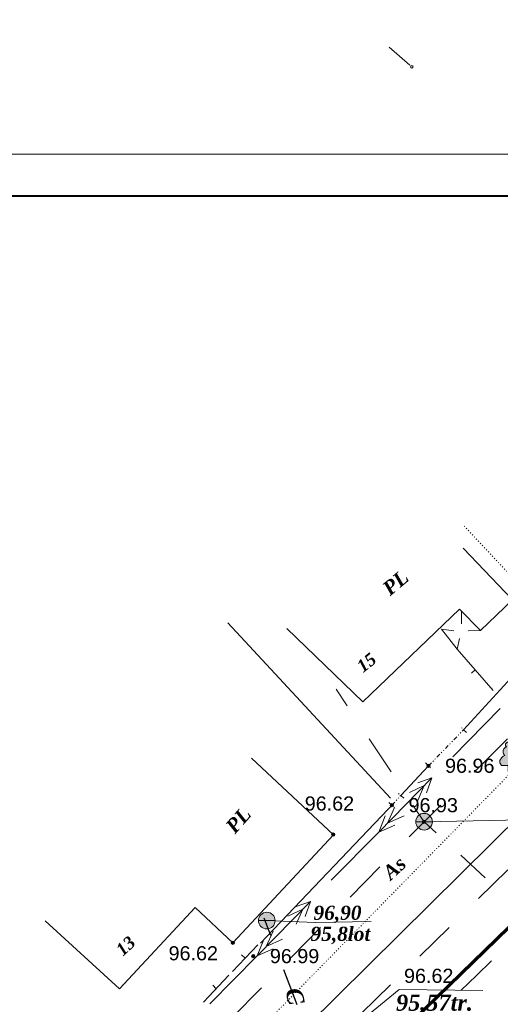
# Model space of a CAD drawing. Header units: millimetres. Extents: x 9396 to 25236, y 15106 to 31102.
# Tile 25 of 256: x 9642 to 9699, y 16019 to 16137. Entities that reach past the tile are written whole.
import ezdxf
from ezdxf.enums import TextEntityAlignment as Align

# ---------------------------------------------------------------- set-up
doc = ezdxf.new("R2010")
doc.units = ezdxf.units.MM
for name, pattern in [('DIVIDE', [1.25, 0.5, -0.25, 0, -0.25, 0, -0.25]), ('DOT', [0.25, 0, -0.25]), ('HIDDEN', [0.375, 0.25, -0.125])]:
    doc.linetypes.add(name, pattern=pattern)
for name, color, linetype, lineweight, true_color in [('1001010', 7, 'Continuous', 9, 0x000000), ('1060000', 7, 'Continuous', 9, 0x000000), ('1070000', 7, 'DOT', 9, 0x000000), ('21100200', 7, 'HIDDEN', 0, 0x800080), ('3000105', 7, 'DIVIDE', 9, 0x000000), ('3000113', 7, 'Continuous', 9, 0x000000), ('3000220', 7, 'Continuous', 9, 0x000000), ('4000210', 7, 'Continuous', 9, 0x000000), ('5010210', 7, 'Continuous', 20, 0x008000), ('5010320', 7, 'Continuous', 20, 0x800000), ('5010420', 7, 'Continuous', 9, 0x000000), ('6011300', 1, 'Continuous', 20, 0xff0000), ('7010120', 7, 'Continuous', 9, 0x000080), ('9010110', 7, 'Continuous', 9, 0x000000)]:
    doc.layers.add(name, color=color, linetype=linetype, lineweight=lineweight, true_color=true_color)
for name, color, linetype, lineweight in [('sapca', 7, 'Continuous', 40), ('strihovca', 213, 'Continuous', 13), ('Канализация', 1, 'Continuous', 70)]:
    doc.layers.add(name, color=color, linetype=linetype, lineweight=lineweight)
doc.styles.add('10', font='timesbi.ttf', dxfattribs={"height": 0.001481})
doc.styles.add('12', font='timesbi.ttf', dxfattribs={"height": 0.001693})
doc.styles.add('13', font='timesbi.ttf', dxfattribs={"height": 0.001693})
doc.styles.add('2', font='timesbi.ttf', dxfattribs={"height": 0.001693})
doc.styles.add('3', font='timesbi.ttf', dxfattribs={"height": 0.001693})
doc.styles.add('9', font='timesbi.ttf', dxfattribs={"height": 0.001693})
doc.styles.add('F2', font='arial.ttf', dxfattribs={"height": 0.001693})

# ---------------------------------------------------------------- blocks, each defined once
blk = doc.blocks.new('SYMBOL21100200')
at = {"true_color": 0x800080}
h = blk.add_hatch(color=216, dxfattribs=at)
edge = h.paths.add_edge_path()
edge.add_arc((0, 0), 0.1, 0, 360)
at = {"color": 216, "linetype": 'Continuous', "lineweight": 0, "true_color": 0x800080}
blk.add_circle((0, 0), 0.1, dxfattribs=at)
blk = doc.blocks.new('SYMBOL5010420')
at = {"true_color": 0xffffff}
h = blk.add_hatch(color=7, dxfattribs=at)
edge = h.paths.add_edge_path()
edge.add_arc((0, 0), 0.5, 0, 360)
at = {"color": 18, "linetype": 'Continuous', "lineweight": 9, "true_color": 0x000000, "flags": 128}
blk.add_lwpolyline([(-0.5, 0), (0.5, 0)], dxfattribs=at)
at = {"color": 18, "linetype": 'Continuous', "lineweight": 9, "true_color": 0x000000}
blk.add_circle((0, 0), 0.5, dxfattribs=at)
blk = doc.blocks.new('SYMBOL4000210')
at = {"true_color": 0xffffff}
blk.add_hatch(color=7, dxfattribs=at).paths.add_polyline_path([(0.05, 1.75), (-0.05, 1.75), (-0.15, 1.65), (-0.15, 1.55), (-0.1, 1.45), (-0.15, 1.45), (-0.25, 1.35), (-0.3, 1.25), (-0.3, 1.1), (-0.25, 1), (-0.2, 0.95), (-0.3, 0.9), (-0.35, 0.85), (-0.4, 0.8), (-0.5, 0.65), (-0.5, 0.5), (-0.4, 0.35), (-0.3, 0.35), (-0.1, 0.35), (0, 0.35), (0.15, 0.35), (0.4, 0.35), (0.45, 0.4), (0.5, 0.5), (0.5, 0.7), (0.4, 0.85), (0.2, 0.95), (0.25, 1), (0.3, 1.1), (0.3, 1.3), (0.25, 1.4), (0.1, 1.45), (0.15, 1.55), (0.15, 1.65)])
at = {"color": 18, "linetype": 'Continuous', "lineweight": 0, "true_color": 0x000000, "flags": 128}
blk.add_lwpolyline([(0.05, 1.75), (-0.05, 1.75), (-0.15, 1.65), (-0.15, 1.55), (-0.1, 1.45), (-0.15, 1.45), (-0.25, 1.35), (-0.3, 1.25), (-0.3, 1.1), (-0.25, 1), (-0.2, 0.95), (-0.3, 0.9), (-0.35, 0.85), (-0.4, 0.8), (-0.5, 0.65), (-0.5, 0.5), (-0.4, 0.35), (-0.3, 0.35), (-0.1, 0.35), (0, 0.35), (0.15, 0.35), (0.4, 0.35), (0.45, 0.4), (0.5, 0.5), (0.5, 0.7), (0.4, 0.85), (0.2, 0.95), (0.25, 1), (0.3, 1.1), (0.3, 1.3), (0.25, 1.4), (0.1, 1.45), (0.15, 1.55), (0.15, 1.65), (0.05, 1.75)], close=True, dxfattribs=at)
blk.add_lwpolyline([(0, 0.35), (0, 0), (0.2, 0)], dxfattribs=at)

msp = doc.modelspace()

# ---------------------------------------------------------------- linework, layer by layer
at = {"layer": '1001010', "color": 253}
for p, q in [((9694.56, 16065.69), (9694.57, 16064.15)), ((9694.04, 16061.12), (9692.17, 16063.51)), ((9692.17, 16063.51), (9693.63, 16063.33)), ((9696.85, 16063.36), (9695.38, 16063.33)), ((9694.04, 16061.12), (9694.33, 16062.4)), ((9679.22, 16038.9), (9669.41, 16048.06)), ((9679.22, 16038.9), (9667.18, 16025.96))]:
    msp.add_line(p, q, dxfattribs=at)
for points in [[(9694.76, 16073.22, 0), (9700.68, 16067.05, 0), (9696.85, 16063.36, 0), (9694.33, 16065.91, 0), (9682.76, 16054.8, 0), (9673.64, 16063.61, 0)], [(9644.67, 16028.6, 0), (9653.58, 16020.44, 0), (9662.64, 16030.18, 0), (9667.18, 16025.96, 0)], [(9677.28, 16012.3, 0), (9687.1, 16020.36, 0), (9697.13, 16020.24, 0)]]:
    msp.add_polyline3d(points, dxfattribs=at)
at = {"layer": '1060000', "color": 253}
for p, q in [((9661.23, 16001.38), (9732.89, 16072.18)), ((9690.08, 16040.46), (9712.47, 16040.91, 193.9))]:
    msp.add_line(p, q, dxfattribs=at)
msp.add_polyline3d([(9671.23, 16028.61, 0), (9677.04, 16028.37, 0), (9683.73, 16028.51, 0)], dxfattribs=at)
at = {"layer": '1070000', "color": 253}
msp.add_line((9706.43, 16063.52), (9694.75, 16076.03), dxfattribs=at)
msp.add_polyline3d([(9660.93, 16001.17, 111.76), (9658.73, 16003.71, 0), (9712.87, 16058.95, 0)], dxfattribs=at)
at = {"layer": '3000105', "color": 253}
for p, q in [((9690.62, 16047.14), (9694.82, 16051.48)), ((9695.18, 16051.13), (9694.39, 16051.89)), ((9690.26, 16047.49), (9691.05, 16046.72)), ((9686.24, 16042.42), (9687.28, 16043.61)), ((9687.66, 16043.28), (9686.83, 16044)), ((9685.86, 16042.75), (9686.69, 16042.02))]:
    msp.add_line(p, q, dxfattribs=at)
at = {"layer": '3000113', "color": 253}
for p, q in [((9686.07, 16043.27), (9666.55, 16064.26)), ((9694.82, 16051.48), (9704.72, 16062.32)), ((9687.28, 16043.61), (9690.62, 16047.14)), ((9670.46, 16025.9), (9686.56, 16042.78))]:
    msp.add_line(p, q, dxfattribs=at)
at = {"layer": '3000220', "color": 253}
for p, q in [((9698.36, 16056.17, 9.72), (9694.04, 16061.12, 9.72)), ((9696.2, 16058.64, 9.72), (9695.75, 16058.25, 9.72)), ((9667.12, 16022.5), (9670.17, 16025.71)), ((9668.64, 16024.1), (9668.21, 16024.52)), ((9663.66, 16018.85), (9666.7, 16022.06)), ((9665.18, 16020.45), (9664.75, 16020.87))]:
    msp.add_line(p, q, dxfattribs=at)
at = {"layer": '5010210'}
for p, q in [((9679.56, 16056.34), (9680.87, 16054.35)), ((9686.12, 16046.42), (9683.5, 16050.39)), ((9696.08, 16046.41), (9700.08, 16050.37)), ((9688.74, 16042.45), (9690.06, 16040.47)), ((9692.08, 16042.44), (9690.08, 16040.46)), ((9688.31, 16038.65), (9690.08, 16040.46)), ((9691.55, 16039.12), (9690.08, 16040.46)), ((9694.48, 16036.43), (9697.42, 16033.75)), ((9684.76, 16035.04), (9681.22, 16031.42)), ((9675.91, 16026), (9677.68, 16027.8)), ((9674.14, 16024.19), (9675.91, 16026)), ((9670.6, 16020.57), (9667.06, 16016.96))]:
    msp.add_line(p, q, dxfattribs=at)
at = {"layer": '5010320', "lineweight": 30}
for p, q in [((9696.62, 16031.24), (9700.14, 16034.68)), ((9670.89, 16028.95), (9671.69, 16026.87)), ((9693.1, 16027.8), (9691.35, 16026.08)), ((9691.35, 16026.08), (9689.59, 16024.35)), ((9674.88, 16018.54), (9673.28, 16022.7)), ((9682.55, 16017.47), (9686.07, 16020.91))]:
    msp.add_line(p, q, dxfattribs=at)
at = {"layer": '6011300'}
for p, q in [((9693.52, 16048.24), (9699.2, 16054.02)), ((9684.64, 16039.22), (9691.03, 16045.72)), ((9684.64, 16039.22), (9685.42, 16041.15)), ((9684.64, 16039.22), (9686.56, 16040.03)), ((9678.96, 16033.44), (9684.64, 16039.22)), ((9670.08, 16024.41), (9676.47, 16030.91)), ((9670.08, 16024.41), (9670.86, 16026.34)), ((9670.08, 16024.41), (9672, 16025.22)), ((9664.4, 16018.63), (9670.08, 16024.41))]:
    msp.add_line(p, q, dxfattribs=at)
for points in [[(9689.32, 16045.12, 0), (9691.03, 16045.72, 0), (9690.39, 16043.93, 0)], [(9688.33, 16043.97, 0), (9690.11, 16044.78, 0), (9689.33, 16042.99, 0)], [(9685.7, 16040.3, 0), (9686.55, 16042.16, 0), (9685.7, 16040.3, 0), (9687.7, 16041.18, 0)], [(9673.77, 16029.16, 0), (9675.55, 16029.97, 0), (9674.77, 16028.18, 0)], [(9674.76, 16030.31, 0), (9676.47, 16030.91, 0), (9675.83, 16029.12, 0)], [(9671.14, 16025.49, 0), (9671.99, 16027.35, 0), (9671.14, 16025.49, 0), (9673.13, 16026.37, 0)]]:
    msp.add_polyline3d(points, dxfattribs=at)
at = {"layer": '7010120'}
for p, q in [((9698.16, 16023.81, 24.37), (9696.35, 16022.04, 24.37)), ((9696.35, 16022.04, 24.37), (9694.54, 16020.26, 24.37))]:
    msp.add_line(p, q, dxfattribs=at)
at = {"layer": '9010110', "color": 253}
msp.add_line((9685.9, 16133.23), (9688.39, 16131.07), dxfattribs=at)
msp.add_polyline3d([(9688.77, 16130.87, 0), (9688.75, 16130.95, 0), (9688.69, 16131, 0), (9688.62, 16131.02, 0), (9688.54, 16131, 0), (9688.49, 16130.95, 0), (9688.47, 16130.87, 0), (9688.49, 16130.8, 0), (9688.54, 16130.74, 0), (9688.62, 16130.72, 0), (9688.69, 16130.74, 0), (9688.75, 16130.8, 0), (9688.77, 16130.87, 0)], close=True, dxfattribs=at)
at = {"layer": 'sapca', "elevation": 147.65}
msp.add_lwpolyline([(9526.51, 15828.4), (9921.51, 15828.4), (9921.51, 16115.4), (9526.51, 16115.4)], close=True, dxfattribs=at)
at = {"layer": 'strihovca', "ltscale": 0.5, "elevation": 147.65}
msp.add_lwpolyline([(9506.51, 15823.4), (9926.51, 15823.4), (9926.51, 16120.4), (9506.51, 16120.4)], close=True, dxfattribs=at)
at = {"layer": 'Канализация', "elevation": 53}
msp.add_lwpolyline([(9914.69, 16236.9), (9847.9, 16170.76), (9810.82, 16135.99), (9742.86, 16069.19), (9687.4, 16015.32), (9643.02, 15971.83), (9587.25, 15916.92), (9623.26, 15879.35), (9650.12, 15847.96), (9712.44, 15775.71), (9736.35, 15743.37), (9741.61, 15737.93), (9782.58, 15743.83)], dxfattribs=at)

# ---------------------------------------------------------------- block references
at = {"layer": '21100200', "xscale": 2, "yscale": 2, "zscale": 2}
for p in [(9690.6, 16047.16, 193.92), (9686.22, 16042.44, 193.86), (9690.06, 16040.46, 193.9), (9679.2, 16038.92, 193.24), (9667.16, 16025.96, 193.24), (9669.6, 16024.36, 193.98)]:
    msp.add_blockref('SYMBOL21100200', p, dxfattribs=at)
at = {"layer": '4000210', "color": 253, "xscale": 2, "yscale": 2, "zscale": 2}
msp.add_blockref('SYMBOL4000210', (9700.16, 16046.49, 0.02), dxfattribs=at)
at = {"layer": '5010420', "color": 253, "xscale": 2, "yscale": 2, "zscale": 2}
for p in [(9690.08, 16040.46), (9671.23, 16028.61)]:
    msp.add_blockref('SYMBOL5010420', p, dxfattribs=at)

# ---------------------------------------------------------------- texts
at = {"layer": '1001010', "color": 253, "style": '9'}
for rotation, p in [(39.8, (9685.46, 16068.09)), (48.7, (9666.78, 16039.47))]:
    msp.add_text('PL', height=1.693, rotation=rotation, dxfattribs=at).set_placement(p, align=Align.MIDDLE_LEFT)
at = {"layer": '1001010', "color": 1, "true_color": 0xff0000, "style": '10'}
for s, rotation, p in [('15', 38.2, (9682.3, 16058.83)), ('13', 42.4, (9653.48, 16024.83))]:
    msp.add_text(s, height=1.481, rotation=rotation, dxfattribs=at).set_placement(p, align=Align.MIDDLE_LEFT)
at = {"layer": '1070000', "color": 253, "style": '2'}
msp.add_text('As', height=1.693, rotation=42.4, dxfattribs=at).set_placement((9685.52, 16034, 0), align=Align.MIDDLE_LEFT)
at = {"layer": '21100200', "color": 253, "style": 'F2'}
for s, p in [('96.96', (9692.6, 16047.16, 193.92)), ('96.62', (9675.78, 16042.64, 193.24)), ('96.93', (9688.22, 16042.44, 193.86)), ('96.62', (9659.46, 16024.7, 193.24)), ('96.99', (9671.6, 16024.36, 193.98)), ('96.62', (9687.68, 16022, 193.24))]:
    msp.add_text(s, height=1.693, dxfattribs=at).set_placement(p, align=Align.MIDDLE_LEFT)
at = {"layer": '5010320', "color": 253, "style": '3'}
msp.add_text('C', height=1.95, rotation=285.4, dxfattribs=at).set_placement((9674.35, 16020.5), align=Align.MIDDLE_LEFT)
at = {"layer": '5010420', "color": 253}
for s, height, style, p in [('96,90', 1.693, '12', (9676.83, 16029.55)), ('95,8lot', 1.693, '13', (9676.47, 16027.03)), ('95,57tr.', 1.926, '13', (9686.72, 16018.78))]:
    msp.add_text(s, height=height, dxfattribs=dict(at, style=style)).set_placement(p, align=Align.MIDDLE_LEFT)

doc.saveas('drawing.dxf')
